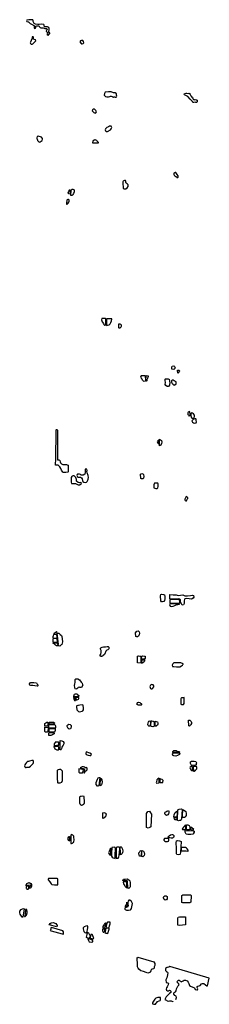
# Model space of a CAD drawing. Extents: x 301867 to 315846, y 792361 to 865051.
import ezdxf

# ---------------------------------------------------------------- set-up
doc = ezdxf.new("R2010")
doc.units = 0
doc.header["$LTSCALE"] = 1060
doc.layers.add('WETLANDS', color=3, linetype='CONTINUOUS')

msp = doc.modelspace()

# ---------------------------------------------------------------- linework, layer by layer
at = {"layer": 'WETLANDS', "color": 0}
for points in [[(302827, 865046), (302672, 865043), (302543, 865051), (302395, 865008), (302361, 864958), (302401, 864909), (302483, 864898), (302521, 864895), (302554, 864834), (302614, 864791), (302650, 864767), (302693, 864738), (302746, 864724), (302796, 864691), (302828, 864662), (302857, 864642), (302900, 864633), (302934, 864612), (302936, 864546), (302937, 864435), (302973, 864392), (303029, 864426), (303044, 864489), (303063, 864568), (303124, 864588), (303246, 864594), (303295, 864585), (303337, 864524), (303351, 864490), (303375, 864463), (303414, 864451), (303492, 864443), (303596, 864452), (303659, 864436), (303714, 864413), (303779, 864406), (303848, 864394), (303886, 864345), (303873, 864282), (303835, 864257), (303813, 864203), (303827, 864174), (303859, 864162), (303892, 864130), (303929, 864084), (303911, 864039), (303883, 864013), (303865, 863948), (303905, 863926), (303933, 863899), (303960, 863898), (303992, 863907), (303997, 863963), (303993, 863986), (304055, 863995), (304088, 864018), (304094, 864075), (304042, 864116), (304010, 864191), (304027, 864310), (304028, 864395), (304027, 864398), (304025, 864467), (303915, 864529), (303839, 864535), (303751, 864524), (303694, 864530), (303682, 864637), (303648, 864700), (303501, 864718), (303301, 864701), (303192, 864700), (303043, 864709), (302935, 864765), (302881, 864865), (302865, 864915), (302854, 864994)], [(302885, 863768), (302858, 863789), (302793, 863795), (302775, 863729), (302781, 863669), (302740, 863578), (302703, 863504), (302662, 863402), (302648, 863348), (302656, 863282), (302708, 863253), (302782, 863246), (302791, 863249), (302844, 863277), (302919, 863353), (302987, 863427), (303052, 863500), (303033, 863554), (302934, 863580), (302902, 863589), (302888, 863636), (302888, 863691), (302888, 863735), (302887, 863768)], [(306541, 863283), (306586, 863354), (306582, 863444), (306522, 863515), (306414, 863523), (306345, 863485), (306292, 863426), (306389, 863287), (306433, 863276), (306483, 863266)], [(308987, 859313), (309017, 859398), (309014, 859483), (309016, 859575), (308916, 859645), (308791, 859657), (308622, 859719), (308417, 859733), (308173, 859693), (308126, 859603), (308096, 859478), (308195, 859388), (308290, 859363), (308380, 859364), (308423, 859367), (308514, 859389), (308560, 859414), (308605, 859407), (308680, 859380), (308712, 859348), (308750, 859323), (308791, 859337), (308819, 859361), (308886, 859359), (308917, 859342), (308962, 859325)], [(314947, 859103), (314945, 858998), (314915, 858930), (314863, 858936), (314796, 858951), (314710, 858937), (314628, 858927), (314596, 859009), (314496, 859140), (314426, 859175), (314276, 859383), (314173, 859431), (314009, 859504), (314001, 859556), (314023, 859605), (314119, 859622), (314199, 859618), (314302, 859613), (314344, 859615), (314381, 859601), (314426, 859533), (314469, 859478), (314494, 859438), (314527, 859396), (314556, 859325), (314626, 859285), (314643, 859238), (314646, 859186), (314682, 859159), (314743, 859152), (314790, 859143), (314829, 859154), (314873, 859147), (314908, 859136), (314947, 859120)], [(307492, 858163), (307522, 858254), (307478, 858358), (307382, 858436), (307291, 858445), (307232, 858394), (307222, 858330), (307272, 858238), (307329, 858192), (307384, 858177), (307429, 858158)], [(308621, 857190), (308482, 857199), (308425, 857153), (308291, 857093), (308243, 857055), (308192, 857003), (308160, 856925), (308184, 856851), (308250, 856801), (308348, 856792), (308564, 856911), (308611, 856984), (308636, 857047), (308651, 857098)], [(303475, 856377), (303232, 856450), (303158, 856429), (303124, 856330), (303128, 856277), (303156, 856238), (303174, 856167), (303176, 856127), (303217, 856072), (303272, 856031), (303324, 856020), (303369, 856029), (303455, 856079), (303512, 856130), (303551, 856220), (303546, 856270)], [(307663, 855934), (307263, 855924), (307267, 856026), (307274, 856092), (307340, 856164), (307395, 856195), (307450, 856192), (307526, 856163), (307557, 856119), (307576, 856078), (307600, 856051), (307622, 856027), (307645, 856003)], [(313561, 853521), (313478, 853629), (313419, 853706), (313381, 853761), (313320, 853770), (313243, 853727), (313220, 853680), (313225, 853614), (313261, 853573), (313310, 853533), (313369, 853485), (313418, 853446), (313443, 853412), (313489, 853395), (313534, 853403), (313559, 853437)], [(309671, 853186), (309586, 853188), (309504, 853139), (309467, 853081), (309462, 853028), (309505, 852597), (309571, 852560), (309682, 852575), (309785, 852630), (309852, 852747), (309857, 852853), (309795, 852931), (309726, 852993), (309695, 853037), (309691, 853105), (309688, 853141)], [(305595, 852496), (305580, 852215), (305552, 852171), (305484, 852201), (305433, 852241), (305432, 852261), (305481, 852340), (305513, 852422), (305526, 852462), (305544, 852494)], [(305642, 852060), (305670, 852458), (305734, 852534), (305793, 852549), (305850, 852522), (305890, 852436), (305886, 852332), (305836, 852224), (305790, 852155), (305767, 852107), (305734, 852077)], [(305336, 851732), (305323, 851509), (305325, 851425), (305366, 851442), (305430, 851512), (305477, 851585), (305519, 851646), (305526, 851712), (305517, 851760), (305473, 851780), (305446, 851780), (305409, 851771), (305372, 851742)], [(308205, 842988), (307921, 842981), (307899, 842882), (307955, 842735), (308034, 842631), (308081, 842554), (308131, 842506), (308180, 842497), (308212, 842537), (308218, 842914)], [(308656, 842962), (308265, 842967), (308261, 842661), (308256, 842483), (308345, 842490), (308452, 842536), (308528, 842601), (308585, 842687), (308625, 842810), (308645, 842876), (308658, 842908)], [(309158, 842581), (309156, 842335), (309174, 842299), (309267, 842298), (309348, 842366), (309376, 842433), (309361, 842498), (309316, 842550), (309279, 842569), (309232, 842579)], [(313240, 839222), (313096, 839248), (313079, 839323), (313078, 839423), (313115, 839475), (313227, 839495), (313274, 839455), (313306, 839403), (313319, 839340), (313317, 839326), (313300, 839288)], [(313520, 838952), (313512, 839185), (313611, 839179), (313644, 839117), (313622, 839050), (313583, 839000), (313568, 838985)], [(311125, 838765), (311138, 838421), (311137, 838375), (311110, 838361), (311044, 838348), (311000, 838356), (310923, 838435), (310891, 838512), (310843, 838559), (310811, 838650), (310807, 838728), (310818, 838777), (311123, 838778)], [(311176, 838384), (311192, 838772), (311335, 838765), (311344, 838711), (311319, 838642), (311294, 838590), (311279, 838555), (311263, 838518), (311248, 838480), (311242, 838461), (311239, 838428), (311237, 838410), (311231, 838383), (311228, 838376), (311224, 838372)], [(312835, 837961), (312736, 837964), (312634, 838047), (312594, 838124), (312605, 838274), (312603, 838419), (312598, 838517), (312606, 838545), (312698, 838541), (312813, 838531), (312866, 838518), (312899, 838504), (312923, 838370), (312929, 838233), (312911, 838107), (312901, 838059)], [(313315, 838092), (313392, 838160), (313409, 838245), (313408, 838307), (313317, 838356), (313256, 838400), (313171, 838434), (313108, 838433), (313054, 838382), (313057, 838292), (313076, 838239), (313105, 838191), (313158, 838154), (313187, 838141), (313208, 838107), (313236, 838079), (313258, 838076)], [(314390, 836116), (314293, 836066), (314263, 836022), (314253, 835955), (314261, 835901), (314305, 835858), (314339, 835815), (314358, 835808), (314414, 835823), (314434, 835856), (314429, 835978), (314420, 836057), (314418, 836084)], [(314526, 836027), (314488, 835927), (314493, 835806), (314509, 835724), (314529, 835664), (314574, 835634), (314660, 835631), (314719, 835648), (314752, 835749), (314759, 835865), (314683, 835946), (314597, 836003), (314574, 836007)], [(314856, 835580), (314779, 835585), (314653, 835547), (314600, 835495), (314569, 835439), (314615, 835334), (314693, 835284), (314774, 835262), (314881, 835298), (314908, 835371), (314890, 835455), (314884, 835492), (314878, 835521), (314880, 835557), (314850, 835573)], [(305437, 832156), (305436, 831678), (305418, 831635), (305266, 831617), (305091, 831629), (305038, 831641), (304953, 831786), (304891, 831907), (304828, 832035), (304712, 832156), (304581, 832162), (304509, 832160), (304503, 832286), (304526, 832530), (304547, 834768), (304574, 834806), (304629, 834785), (304652, 834723), (304655, 832596), (304662, 832560), (304719, 832545), (304763, 832546), (304806, 832539), (304825, 832518), (304849, 832418), (304883, 832335), (304947, 832256), (305035, 832215), (305135, 832216), (305241, 832213), (305313, 832207), (305373, 832197)], [(312109, 833754), (312111, 833983), (312070, 833987), (312033, 833945), (312008, 833898), (312039, 833836), (312059, 833792), (312070, 833762)], [(312170, 833582), (312178, 834084), (312313, 833987), (312358, 833873), (312334, 833755), (312264, 833650), (312228, 833611)], [(306805, 831868), (306703, 831871), (306702, 831719), (306689, 831609), (306670, 831505), (306552, 831427), (306476, 831420), (306387, 831421), (306342, 831475), (306270, 831505), (306206, 831503), (306117, 831492), (306092, 831483), (306088, 831391), (306116, 831313), (306161, 831268), (306238, 831278), (306344, 831279), (306411, 831231), (306465, 831145), (306493, 831040), (306513, 830962), (306583, 830909), (306716, 830891), (306792, 830903), (306852, 830965), (306900, 831054), (306921, 831135), (306941, 831253), (306903, 831391), (306851, 831602), (306827, 831705), (306829, 831761)], [(305651, 831247), (305667, 830919), (305686, 830813), (305834, 830807), (305991, 830801), (306090, 830764), (306176, 830701), (306274, 830703), (306396, 830774), (306411, 830836), (306399, 830857), (306358, 830877), (306281, 830866), (306183, 830874), (306062, 830972), (306051, 831043), (306054, 831107), (306030, 831179), (305994, 831246), (305934, 831334), (305873, 831365), (305797, 831364), (305740, 831344), (305720, 831334)], [(310795, 831167), (310781, 831487), (310865, 831541), (310951, 831518), (310988, 831478), (311021, 831328), (310987, 831204), (310951, 831159), (310889, 831147), (310846, 831153)], [(312064, 830833), (311807, 830834), (311770, 830791), (311763, 830711), (311762, 830627), (311749, 830554), (311766, 830494), (311836, 830454), (311909, 830441), (311971, 830438), (312014, 830441), (312064, 830494), (312072, 830599), (312073, 830679), (312080, 830755)], [(314133, 829850), (314091, 829763), (314067, 829709), (314048, 829664), (314034, 829628), (314032, 829612), (314078, 829567), (314114, 829541), (314166, 829538), (314193, 829592), (314223, 829642), (314256, 829700), (314259, 829744), (314225, 829800), (314206, 829823)], [(312497, 822091), (312391, 822071), (312321, 822081), (312278, 822145), (312258, 822515), (312269, 822605), (312331, 822629), (312459, 822627), (312555, 822595), (312573, 822473), (312570, 822284), (312544, 822167)], [(312932, 822293), (312941, 822623), (313188, 822599), (313412, 822580), (313545, 822544), (313719, 822575), (313892, 822599), (314033, 822521), (314239, 822513), (314452, 822543), (314606, 822562), (314686, 822551), (314701, 822425), (314668, 822346), (314537, 822279), (314364, 822292), (314154, 822325), (314050, 822299), (314008, 822253), (313992, 822155), (314002, 822027), (313995, 821946), (313944, 821847), (313847, 821827), (313768, 821966), (313724, 822039), (313711, 822070), (313711, 822128), (313712, 822211), (313681, 822273), (313607, 822294), (312961, 822279)], [(312939, 822222), (312935, 821990), (313074, 821984), (313640, 821999), (313668, 822056), (313646, 822239)], [(313649, 821934), (312938, 821929), (312917, 821872), (312962, 821765), (313075, 821733), (313182, 821743), (313311, 821808), (313407, 821851), (313639, 821903)], [(304637, 819355), (304314, 819354), (304307, 819236), (304305, 819167), (304304, 819126), (304357, 819102), (304411, 819102), (304611, 819095), (304648, 819112), (304650, 819152), (304631, 819321)], [(304576, 819660), (304365, 819650), (304336, 819563), (304316, 819487), (304308, 819440), (304324, 819410), (304364, 819394), (304521, 819399), (304611, 819405), (304634, 819428), (304628, 819541), (304614, 819614)], [(304398, 819748), (304376, 819730), (304373, 819712), (304400, 819692), (304595, 819697), (304620, 819739), (304605, 819864), (304576, 819881), (304552, 819844), (304480, 819793), (304451, 819778)], [(310441, 819505), (310412, 819797), (310503, 819908), (310601, 819938), (310682, 819864), (310695, 819758), (310673, 819626), (310619, 819536), (310553, 819498), (310515, 819494)], [(307824, 818030), (307810, 818082), (307808, 818141), (307851, 818221), (307880, 818325), (307872, 818480), (307824, 818573), (307818, 818651), (307849, 818689), (307941, 818735), (308039, 818755), (308195, 818753), (308305, 818766), (308385, 818769), (308435, 818721), (308456, 818651), (308441, 818613), (308411, 818583), (308360, 818541), (308283, 818502), (308215, 818421), (308197, 818360), (308175, 818304), (308123, 818184), (308032, 818113), (307981, 818072), (307927, 818053), (307910, 818046), (307887, 818032)], [(310773, 817558), (310562, 817573), (310545, 817777), (310547, 817984), (310557, 818072), (310614, 818084), (310734, 818066), (310797, 818058), (310792, 817780), (310799, 817629)], [(311100, 817774), (310836, 817779), (310840, 817542), (310904, 817574), (311011, 817643), (311067, 817688), (311081, 817719)], [(311080, 817847), (310859, 817861), (310866, 818056), (310909, 818099), (311057, 818073), (311107, 818058), (311118, 817906)], [(313756, 817574), (313491, 817580), (313312, 817573), (313222, 817562), (313146, 817508), (313106, 817401), (313121, 817308), (313240, 817288), (313435, 817282), (313683, 817280), (313802, 817348), (313874, 817399), (313901, 817444), (313915, 817476), (313914, 817491)], [(306428, 815755), (306340, 815745), (306295, 815760), (306265, 815769), (306189, 815745), (306143, 815711), (306088, 815647), (306013, 815624), (305968, 815660), (305925, 815750), (305914, 815896), (305931, 816020), (305951, 816129), (305956, 816221), (305955, 816340), (306005, 816393), (306142, 816390), (306277, 816317), (306392, 816152), (306469, 816061), (306509, 815974), (306523, 815916)], [(303145, 815855), (302993, 815867), (302838, 815891), (302694, 815889), (302624, 815912), (302583, 815972), (302594, 816025), (302640, 816083), (302682, 816111), (302898, 816108), (303108, 816083), (303158, 816003), (303193, 815955), (303211, 815920), (303207, 815888), (303197, 815864), (303175, 815857)], [(311759, 815810), (311768, 815881), (311704, 815944), (311608, 815961), (311523, 815930), (311479, 815873), (311466, 815833), (311478, 815746), (311505, 815686), (311572, 815659), (311617, 815659), (311676, 815685), (311694, 815707)], [(305973, 815008), (305912, 815011), (305867, 815005), (305831, 814991), (305852, 814890), (305879, 814829), (305917, 814782), (305969, 814785), (305979, 814813), (305967, 814880), (305963, 814934), (305961, 814988)], [(306232, 815106), (306199, 815084), (306134, 815073), (306074, 815072), (306000, 815071), (305930, 815067), (305870, 815059), (305853, 815062), (305862, 815112), (305879, 815177), (305893, 815216), (305916, 815254), (305981, 815287), (306037, 815291), (306087, 815279), (306121, 815243), (306161, 815207), (306204, 815175), (306215, 815152)], [(306220, 815022), (306129, 815021), (306039, 815008), (306001, 815001), (306015, 814925), (306019, 814863), (306029, 814838), (306078, 814834), (306155, 814871), (306210, 814893), (306228, 814934), (306232, 814986)], [(313987, 815003), (313917, 814998), (313838, 814995), (313785, 814986), (313760, 814956), (313740, 814906), (313743, 814805), (313748, 814641), (313748, 814559), (313747, 814524), (313786, 814485), (313871, 814488), (313937, 814499), (313983, 814570), (313992, 814799), (313999, 814939)], [(306525, 814466), (306312, 814438), (306204, 814432), (306143, 814423), (306086, 814395), (306052, 814383), (306054, 814279), (306069, 814143), (306091, 814089), (306151, 814027), (306199, 813986), (306282, 813965), (306370, 813975), (306466, 813993), (306531, 814024), (306560, 814106), (306578, 814211), (306569, 814297), (306558, 814354), (306540, 814407)], [(310852, 814470), (310815, 814454), (310739, 814443), (310628, 814455), (310585, 814467), (310537, 814460), (310535, 814517), (310536, 814577), (310558, 814642), (310619, 814666), (310734, 814638), (310765, 814600), (310816, 814561), (310836, 814535), (310846, 814513)], [(303942, 812908), (303727, 812903), (303722, 813089), (303782, 813150), (303873, 813189), (303942, 813193), (303952, 813099)], [(303928, 812454), (303746, 812456), (303728, 812495), (303730, 812826), (303934, 812824), (303964, 812718), (303953, 812539)], [(304035, 813025), (304448, 813021), (304496, 812928), (304513, 812832), (304504, 812761), (304477, 812748), (304024, 812752), (304014, 812939)], [(304392, 813066), (304072, 813052), (304026, 813119), (304045, 813194), (304369, 813190), (304434, 813142), (304461, 813114)], [(304044, 812719), (304491, 812711), (304480, 812570), (304435, 812453), (304387, 812448), (304033, 812458), (304030, 812514)], [(305519, 812672), (305433, 812716), (305375, 812859), (305373, 812948), (305417, 813005), (305478, 813038), (305579, 813030), (305661, 812953), (305664, 812832), (305638, 812761), (305606, 812701)], [(311462, 812888), (311392, 812904), (311328, 812951), (311314, 813016), (311355, 813210), (311396, 813275), (311457, 813286), (311497, 813268), (311501, 813095), (311494, 812981)], [(311763, 812864), (311684, 812846), (311580, 812872), (311547, 812892), (311550, 813277), (311611, 813299), (311715, 813275), (311771, 813224), (311773, 813027), (311778, 812963)], [(311881, 812885), (311860, 812901), (311850, 813252), (311927, 813235), (312016, 813210), (312057, 813121), (312051, 813025), (312035, 812967), (311960, 812913), (311926, 812897)], [(314377, 812898), (314347, 812909), (314323, 813346), (314415, 813337), (314506, 813238), (314536, 813159), (314529, 813090), (314491, 813027), (314452, 812972)], [(304025, 812203), (304026, 812378), (304064, 812430), (304143, 812425), (304402, 812402), (304406, 812336), (304309, 812274), (304231, 812228), (304153, 812205), (304105, 812195)], [(304746, 811161), (304764, 811246), (304755, 811310), (304738, 811368), (304729, 811393), (304656, 811398), (304460, 811397), (304394, 811383), (304372, 811359), (304430, 811284), (304465, 811223), (304505, 811185), (304556, 811167), (304601, 811148), (304652, 811146), (304715, 811150)], [(304759, 811482), (304754, 811701), (304723, 811706), (304643, 811708), (304565, 811715), (304493, 811711), (304470, 811693), (304420, 811597), (304407, 811553), (304408, 811507), (304411, 811465), (304505, 811478), (304602, 811483), (304677, 811482), (304734, 811481)], [(304841, 811172), (304849, 811838), (304982, 811818), (305080, 811771), (305132, 811684), (305122, 811591), (305067, 811486), (305000, 811405), (304965, 811308), (304938, 811223), (304913, 811179), (304889, 811154), (304859, 811149)], [(307162, 810836), (307027, 810913), (306766, 810991), (306735, 810876), (306773, 810803), (306912, 810752), (307036, 810718), (307104, 810728), (307146, 810768)], [(313160, 810740), (313125, 810834), (313153, 810902), (313191, 810921), (313644, 810908), (313670, 810869), (313651, 810811), (313491, 810717), (313372, 810681), (313225, 810710), (313201, 810726)], [(313625, 810953), (313148, 810945), (313151, 811018), (313242, 811098), (313392, 811091), (313471, 811054), (313595, 811024), (313649, 811004), (313647, 810976)], [(302563, 809873), (302660, 809933), (302736, 810013), (302855, 810134), (302893, 810221), (302891, 810302), (302849, 810352), (302749, 810363), (302601, 810310), (302507, 810298), (302452, 810285), (302371, 810204), (302297, 810114), (302246, 810036), (302232, 809959), (302246, 809895), (302298, 809851), (302350, 809835), (302396, 809871), (302418, 809877), (302453, 809879), (302482, 809880)], [(306328, 809809), (306552, 809770), (306593, 809749), (306641, 809661), (306617, 809537), (306595, 809453), (306634, 809458), (306667, 809500), (306723, 809568), (306766, 809602), (306833, 809666), (306840, 809735), (306836, 809800), (306793, 809845), (306738, 809828), (306711, 809824), (306649, 809875), (306567, 809899), (306475, 809901), (306423, 809874), (306381, 809848)], [(314597, 809911), (314503, 809907), (314425, 809872), (314419, 809817), (314477, 809676), (314531, 809611), (314578, 809588), (314619, 809634), (314612, 809886)], [(314872, 810052), (314767, 809984), (314679, 809985), (314546, 810014), (314513, 810031), (314463, 810148), (314463, 810258), (314543, 810311), (314736, 810313), (314850, 810289), (314891, 810197), (314886, 810118)], [(314905, 809920), (314670, 809917), (314666, 809869), (314670, 809607), (314678, 809575), (314730, 809575), (314821, 809638), (314925, 809757), (314938, 809830), (314936, 809869)], [(305013, 809561), (304893, 809685), (304791, 809693), (304694, 809677), (304646, 809657), (304620, 809633), (304635, 809398), (304638, 809151), (304638, 808977), (304650, 808805), (304652, 808734), (304670, 808705), (304799, 808699), (304854, 808706), (304968, 808768), (305026, 808889), (305025, 809103), (305017, 809464)], [(306508, 809455), (306568, 809639), (306522, 809686), (306238, 809736), (306215, 809638), (306238, 809500), (306312, 809457), (306475, 809441)], [(307765, 809103), (307715, 808688), (307701, 808515), (307688, 808458), (307607, 808457), (307514, 808583), (307511, 808746), (307596, 808988), (307652, 809079), (307732, 809115)], [(312147, 808730), (312146, 809029), (312123, 809054), (312050, 809009), (311989, 808927), (311945, 808792), (311930, 808725), (311955, 808695), (312132, 808715)], [(307839, 809034), (307782, 808713), (307766, 808548), (307793, 808513), (307921, 808558), (307967, 808768), (307943, 808921), (307902, 808997)], [(312429, 808770), (312433, 808885), (312373, 808957), (312271, 808993), (312214, 809025), (312188, 809017), (312198, 808792), (312207, 808739), (312269, 808728), (312418, 808748)], [(306638, 807186), (306645, 807371), (306630, 807607), (306623, 807709), (306522, 807729), (306394, 807714), (306317, 807699), (306267, 807653), (306271, 807467), (306267, 807349), (306284, 807241), (306310, 807150), (306358, 807101), (306420, 807070), (306486, 807077), (306570, 807133), (306596, 807167)], [(308224, 806280), (308096, 806126), (308004, 806081), (307997, 806152), (307995, 806282), (307997, 806408), (308001, 806495), (308080, 806531), (308145, 806506), (308197, 806479), (308213, 806464), (308217, 806439), (308223, 806391), (308230, 806385), (308233, 806376), (308233, 806361), (308232, 806342), (308233, 806327)], [(311468, 805409), (311343, 805367), (311214, 805404), (311223, 806437), (311313, 806587), (311439, 806613), (311522, 806493), (311577, 806408), (311534, 805473)], [(312688, 806308), (312590, 806369), (312558, 806434), (312572, 806499), (312602, 806544), (312634, 806582), (312711, 806614), (312778, 806656), (312827, 806657), (312857, 806594), (312853, 806507), (312833, 806427), (312786, 806360), (312748, 806336)], [(313444, 806191), (313317, 806187), (313231, 806201), (313246, 806355), (313339, 806515), (313426, 806597), (313462, 806625), (313479, 806379), (313462, 806263)], [(313418, 805970), (313337, 805983), (313287, 806061), (313257, 806117), (313256, 806143), (313367, 806152), (313454, 806133), (313447, 806000)], [(313532, 805925), (313497, 805940), (313493, 806005), (313523, 806714), (313628, 806778), (313790, 806793), (313842, 806748), (313805, 806046), (313783, 805991), (313716, 805934), (313638, 805920), (313584, 805912)], [(313888, 806155), (313868, 806182), (313859, 806284), (313887, 806727), (313950, 806726), (314125, 806603), (314147, 806447), (314130, 806300), (314079, 806198), (314054, 806149), (313949, 806147)], [(313863, 805278), (313984, 805265), (314052, 805255), (314085, 805265), (314108, 805398), (314107, 805497), (314105, 805572), (314075, 805575), (313990, 805491), (313940, 805441), (313883, 805363), (313855, 805324)], [(314171, 805247), (314160, 805265), (314167, 805383), (314169, 805495), (314177, 805588), (314200, 805610), (314262, 805609), (314374, 805557), (314418, 805463), (314421, 805332), (314416, 805255), (314351, 805231), (314279, 805233)], [(314476, 805255), (314476, 805462), (314674, 805308), (314667, 805261), (314653, 805224), (314531, 805223)], [(305534, 804758), (305550, 804434), (305520, 804410), (305480, 804454), (305447, 804520), (305443, 804600), (305451, 804661), (305496, 804723), (305509, 804740)], [(305626, 804847), (305626, 804559), (305632, 804352), (305641, 804241), (305678, 804221), (305760, 804268), (305820, 804297), (305861, 804337), (305872, 804526), (305864, 804674), (305851, 804780), (305782, 804847), (305728, 804881), (305680, 804901)], [(312780, 804667), (312802, 804727), (312895, 804788), (312997, 804864), (313090, 804899), (313136, 804903), (313190, 804870), (313220, 804815), (313228, 804731), (313199, 804673), (313124, 804635), (313042, 804635), (312936, 804643), (312866, 804653), (312826, 804664)], [(314062, 805183), (314667, 805170), (314719, 805152), (314721, 805062), (314668, 804955), (314629, 804918), (314487, 804906), (314266, 804909), (314137, 804932), (314102, 805009), (314071, 805071), (314066, 805117)], [(308892, 803959), (308659, 803939), (308644, 803499), (308640, 803305), (308678, 803214), (308758, 803168), (308846, 803145), (308894, 803136), (308912, 803350), (308925, 803865), (308911, 803906)], [(309240, 803911), (309237, 803934), (309200, 803972), (309115, 803964), (309019, 803959), (308984, 803920), (308980, 803810), (308976, 803155), (309037, 803138), (309116, 803144), (309179, 803214), (309201, 803377), (309237, 803622), (309252, 803803)], [(309274, 803969), (309341, 804001), (309378, 803967), (309435, 803817), (309470, 803661), (309447, 803577), (309413, 803489), (309355, 803431), (309303, 803402), (309297, 803535), (309303, 803727), (309286, 803813), (309277, 803912)], [(312804, 804587), (312704, 804607), (312610, 804611), (312555, 804594), (312500, 804516), (312495, 804482), (312546, 804422), (312606, 804385), (312682, 804369), (312771, 804372), (312828, 804415), (312858, 804477), (312856, 804553), (312847, 804571)], [(313710, 803444), (313678, 803412), (313572, 803392), (313455, 803415), (313419, 803470), (313430, 803881), (313411, 804282), (313431, 804434), (313503, 804448), (313649, 804429), (313722, 804409), (313763, 804388), (313720, 803583)], [(308554, 803880), (308466, 803654), (308409, 803544), (308437, 803497), (308491, 803425), (308556, 803378), (308592, 803402), (308590, 803572), (308578, 803737), (308590, 803811)], [(310789, 803294), (310706, 803297), (310665, 803388), (310647, 803442), (310659, 803538), (310728, 803623), (310785, 803707), (310816, 803715), (310838, 803629), (310828, 803396), (310823, 803326)], [(310943, 803260), (310882, 803276), (310861, 803322), (310867, 803706), (310995, 803662), (311055, 803565), (311064, 803450), (311044, 803338), (311007, 803305)], [(313770, 803929), (313764, 803762), (313784, 803683), (313943, 803683), (314129, 803683), (314253, 803659), (314308, 803680), (314279, 803748), (314219, 803828), (314155, 803892), (314083, 803927), (313956, 803946), (313892, 803948)], [(302747, 801150), (302313, 801127), (302383, 801274), (302567, 801357), (302692, 801276), (302737, 801196)], [(302512, 801072), (302352, 801058), (302347, 800943), (302356, 800912), (302401, 800858), (302487, 800871), (302516, 800885), (302544, 800985), (302536, 801039)], [(302615, 801086), (302769, 801099), (302694, 800960), (302643, 800924), (302594, 800903), (302588, 800993), (302602, 801046)], [(304670, 801173), (304667, 801614), (304630, 801643), (304568, 801643), (303991, 801637), (303964, 801607), (303956, 801553), (304100, 801398), (304185, 801258), (304247, 801202), (304425, 801184), (304540, 801183)], [(309834, 800983), (309812, 801411), (309780, 801472), (309676, 801471), (309574, 801474), (309501, 801465), (309482, 801480), (309493, 801553), (309530, 801597), (309648, 801608), (309801, 801621), (309921, 801543), (309977, 801473), (310011, 801320), (310016, 801204), (310020, 801082), (310006, 801026), (309979, 800987), (309946, 800944), (309926, 800931), (309896, 800917), (309886, 800915)], [(309774, 800993), (309775, 801261), (309766, 801350), (309758, 801395), (309727, 801409), (309640, 801412), (309579, 801408), (309530, 801404), (309500, 801357), (309530, 801257), (309572, 801179), (309612, 801114), (309636, 801066), (309670, 801026), (309704, 800997), (309724, 800988), (309744, 800987)], [(312601, 800056), (312523, 800086), (312469, 800210), (312470, 800244), (312476, 800270), (312496, 800311), (312571, 800364), (312671, 800381), (312736, 800317), (312747, 800218), (312738, 800138), (312698, 800080), (312654, 800070), (312652, 800069)], [(313810, 799879), (313831, 800385), (313883, 800442), (314481, 800432), (314498, 800364), (314478, 799894), (314422, 799862), (313883, 799861)], [(309641, 799357), (309737, 799310), (309885, 799322), (310034, 799334), (310072, 799351), (310112, 799431), (310124, 799554), (310165, 799687), (310182, 799815), (310114, 799954), (309979, 800049), (309925, 800053), (309853, 799987), (309839, 799880), (309837, 799746), (309853, 799661), (309846, 799587), (309808, 799544), (309767, 799533), (309716, 799514), (309672, 799500), (309645, 799484), (309613, 799453), (309613, 799420), (309621, 799396), (309639, 799364), (309644, 799360)], [(309790, 799580), (309774, 799894), (309732, 799777), (309692, 799681), (309647, 799611), (309651, 799566), (309691, 799558), (309734, 799562)], [(302192, 799399), (302088, 798805), (302038, 798794), (301901, 799008), (301867, 799114), (301888, 799230), (301978, 799356), (302069, 799409), (302146, 799432)], [(302291, 799369), (302269, 799040), (302218, 798838), (302270, 798844), (302379, 798946), (302423, 799105), (302427, 799243), (302394, 799335), (302342, 799376)], [(304613, 798069), (304031, 798232), (304115, 798333), (304178, 798376), (304342, 798391), (304530, 798317), (304624, 798169), (304627, 798119)], [(306870, 798146), (306746, 798140), (306611, 798085), (306543, 798016), (306541, 797939), (306564, 797830), (306607, 797734), (306676, 797669), (306751, 797645), (306797, 797642), (306831, 797735), (306872, 797889), (306892, 798003), (306895, 798072)], [(308204, 798377), (308165, 798355), (308127, 798297), (308096, 798252), (308036, 798183), (308004, 798116), (307984, 798065), (307987, 798015), (308006, 798002), (308104, 798005), (308147, 798011), (308177, 798095), (308201, 798211), (308218, 798289), (308224, 798331), (308228, 798358)], [(308527, 798413), (308412, 798428), (308334, 798428), (308308, 798399), (308270, 798256), (308238, 798110), (308225, 798043), (308284, 798018), (308414, 798014), (308463, 798036), (308497, 798146), (308540, 798297), (308541, 798361)], [(313536, 798193), (313515, 798455), (313515, 798707), (313541, 798789), (313654, 798818), (314103, 798808), (314084, 798224), (313645, 798179)], [(305057, 797796), (304222, 798027), (304161, 798014), (304153, 797947), (304159, 797886), (304141, 797861), (304119, 797817), (304184, 797773), (305005, 797568), (305088, 797550), (305095, 797638), (305101, 797717)], [(307025, 797261), (306949, 797227), (306856, 797252), (306799, 797295), (306785, 797311), (306854, 797614), (306903, 797680), (306970, 797581), (307018, 797478), (307063, 797433), (307066, 797383)], [(307288, 797175), (307202, 797185), (307065, 797220), (307076, 797300), (307137, 797498), (307184, 797557), (307233, 797442), (307290, 797326), (307313, 797262)], [(308152, 797954), (308048, 797919), (307983, 797912), (307972, 797901), (307960, 797830), (307963, 797781), (307988, 797730), (308022, 797690), (308081, 797677), (308121, 797707), (308142, 797784), (308153, 797886), (308155, 797915), (308159, 797939)], [(308470, 797972), (308374, 797978), (308264, 797963), (308211, 797947), (308188, 797883), (308157, 797721), (308156, 797642), (308206, 797616), (308295, 797610), (308343, 797600), (308393, 797636), (308426, 797767), (308428, 797827), (308455, 797899), (308459, 797928)], [(306898, 797195), (306938, 797068), (306987, 796976), (307188, 796943), (307263, 796983), (307263, 797047), (307209, 797112), (306940, 797184)], [(311760, 795498), (311841, 795384), (311834, 795236), (311783, 795137), (311770, 795078), (311774, 795032), (311730, 794983), (311630, 794943), (311572, 794929), (311524, 794837), (311489, 794749), (311462, 794713), (311319, 794669), (311189, 794708), (310996, 794771), (310807, 794842), (310654, 794950), (310590, 795029), (310559, 795128), (310556, 795297), (310546, 795478), (310532, 795586), (310536, 795771), (310565, 795849)], [(312241, 792864), (312053, 792870), (311905, 792812), (311849, 792772), (311821, 792730), (311791, 792669), (311721, 792586), (311678, 792528), (311657, 792460), (311658, 792395), (311752, 792361), (311836, 792364), (311874, 792381), (311933, 792434), (311972, 792499), (312039, 792566), (312142, 792609), (312213, 792637), (312257, 792685)]]:
    msp.add_lwpolyline(points, close=True, dxfattribs=at)
for points in [[(304852, 819654), (304940, 819584), (304965, 819509), (305003, 819334), (305014, 819133), (304976, 818930), (304921, 818892), (304818, 818806), (304752, 818822), (304701, 818831), (304592, 818837), (304506, 818877), (304482, 818900), (304462, 818931), (304437, 818954), (304348, 818989), (304309, 819021), (304331, 819055), (304634, 819050), (304646, 819016), (304649, 818975), (304664, 818936), (304701, 818922), (304722, 818936), (304638, 819758), (304652, 819766), (304745, 819751), (304809, 819707), (304852, 819654)], [(313377, 792704), (313431, 792854), (313414, 792956), (313307, 793022), (313242, 793102), (313231, 793180), (313262, 793240), (313346, 793290), (313394, 793366), (313437, 793495), (313469, 793602), (313536, 793698), (313597, 793781), (313613, 793827), (313586, 793895), (313475, 794001), (313461, 794022), (313518, 794093), (313570, 794135), (313633, 794132), (313681, 794100), (313725, 794059), (313764, 794030), (313819, 794034), (313908, 794099), (314003, 794146), (314103, 794151), (314220, 794104), (314300, 794005), (314338, 793907), (314383, 793752), (314470, 793694), (314633, 793625), (314744, 793579), (314810, 793452), (314936, 793420), (314969, 793434), (315009, 793510), (314963, 793605), (314959, 793664), (314992, 793697), (315109, 793724), (315184, 793760), (315278, 793863), (315338, 793892), (315449, 793889), (315555, 793802), (315676, 793733), (315704, 793730), (315846, 794295), (312941, 795141), (312854, 795092), (312762, 795074), (312715, 795068), (312693, 795062), (312620, 795001), (312612, 794921), (312621, 794849), (312692, 794781), (312759, 794740), (312798, 794684), (312769, 794539), (312706, 794327), (312642, 794161), (312675, 793978), (312755, 793945), (312812, 793934), (312846, 793886), (312809, 793789), (312736, 793658), (312697, 793577), (312664, 793490), (312680, 793401), (312772, 793351), (312827, 793357), (312907, 793393), (312969, 793388), (313009, 793326), (313011, 793242), (312902, 793150), (312736, 792988), (312662, 792918), (312606, 792816), (312572, 792724), (312612, 792696), (312696, 792658), (312748, 792620), (312823, 792591), (312905, 792629), (312950, 792629), (313029, 792609), (313095, 792587), (313148, 792565), (313171, 792551)]]:
    msp.add_lwpolyline(points, dxfattribs=at)

doc.saveas('drawing.dxf')
